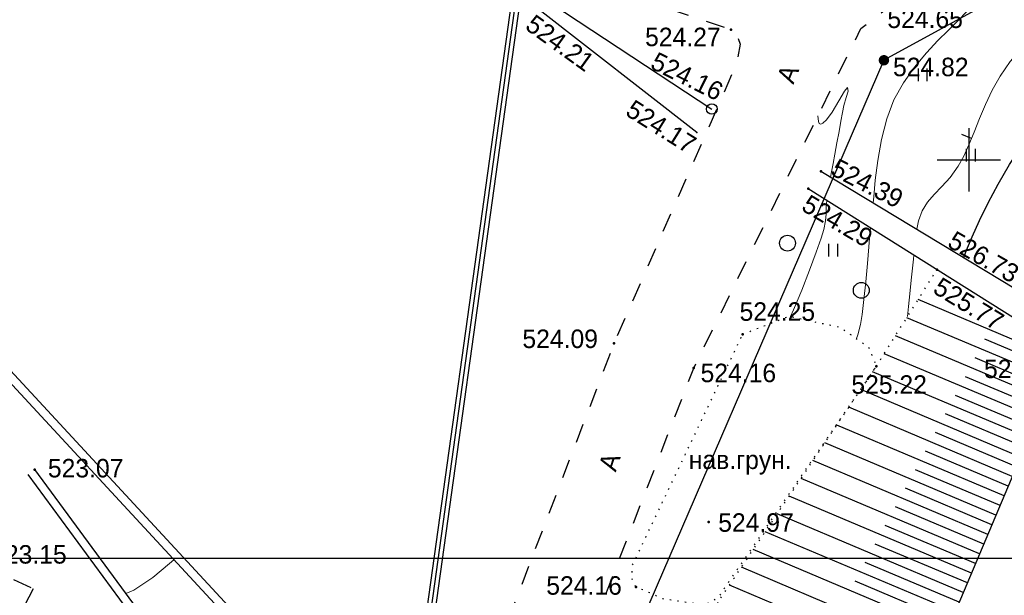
# Model space of a CAD drawing. Header units: millimetres. Extents: x -1128748 to 3035412, y -2195448 to -435774.
# Tile 76 of 159: x 582036 to 628667, y -1409325 to -1382078. Entities that reach past the tile are written whole.
import ezdxf

# ---------------------------------------------------------------- set-up
doc = ezdxf.new("R2010")
doc.units = ezdxf.units.MM
for name, pattern in [('Д_ТРОТ_ТРУБА', [3, 1.5, -1.5]), ('ДОРОГИ_СТРОЯЩ', [9, 8, -1]), ('Контура низ откосов  Штриховая 0.1-0.5 - - - - - - -', [0.6, 0.1, -0.5])]:
    doc.linetypes.add(name, pattern=pattern)
for name, color, linetype in [('(001) Сетка', 92, 'Continuous'), ('(004) Точки рельефа', 7, 'Continuous'), ('(004a) Точки рельефа (отк.)', 7, 'Continuous'), ('(013) Газ', 30, 'ИК_Газопровод -------г--------'), ('(022) Возд. Линии', 7, 'Continuous'), ('(024) Ж_д знаки', 7, 'Continuous'), ('(025) Дорога', 7, 'Continuous'), ('(027) Гидрография', 7, 'Continuous'), ('(031) Горизонтали', 42, 'Continuous'), ('(035) Откосы', 7, 'Continuous'), ('(036) Растительность', 7, 'Continuous'), ('(038) Деревья', 7, 'Continuous'), ('(039) Земля', 7, 'Continuous'), ('(040) Ограда', 7, 'Continuous')]:
    doc.layers.add(name, color=color, linetype=linetype)
doc.layers.add('(032) Горизонтали утолщенные', color=32, linetype='Continuous', lineweight=30)
doc.layers.add('(042) Бергштрих', color=32, linetype='Continuous', lineweight=30)
doc.styles.add('BM-431', font='txt')
doc.styles.add('D-431', font='txt')
doc.styles.get("Standard").update_dxf_attribs({"font": 'arial.ttf'})
doc.linetypes.add('GAZ_VOZDUSH', pattern='A,1,-2,["~",Standard,S=3,R=0,X=-1.5,Y=-1.5],-1,10', length=14)
doc.linetypes.add('ИК_Газопровод -------г--------', pattern='A,9,-0.6,["Г",Standard,S=1.2,R=0,X=0,Y=-0.6],-1.2', length=10.8)
doc.linetypes.add('ОГРАДА_БЕТ', pattern='A,4,["|",Standard,S=0.8,R=0,X=0,Y=-0.8],4', length=8)
doc.linetypes.add('ОГРАДА_М_1М', pattern='A,2.5,["о",Standard,S=1,R=0,X=0,Y=-0.35],0.5,["0",Standard,S=0.5,R=0,X=-0.3,Y=-0.25],2.5', length=5.5)
doc.linetypes.add('ОТКОСЫ_УКРЕП', pattern='A,0.5,["|",Standard,S=1.2,R=0,X=0,Y=-1.2],0.8,[".",Standard,S=1,R=0.1,X=0.1,Y=-1.2],0.1,["|",Standard,S=0.5,R=0,X=0,Y=-0.5],0', length=1.4)

# ---------------------------------------------------------------- blocks, each defined once
blk = doc.blocks.new('d')
at = {"layer": '(038) Деревья'}
blk.add_ellipse((0, 0), major_axis=(0.265, 0.265), ratio=1, start_param=5.497787, end_param=11.780972, dxfattribs=at)
blk = doc.blocks.new('I04010')
for p, q in [((-0.412273, 0.007146), (-0.412273, 1.207146)), ((0.387727, 1.207146), (0.387727, 0.007146))]:
    blk.add_line(p, q)
blk = doc.blocks.new('Setka')
at = {"layer": '(001) Сетка'}
for p, q in [((0, 1.5), (0, -1.5)), ((-1.5, 0), (1.5, 0))]:
    blk.add_line(p, q, dxfattribs=at)
blk = doc.blocks.new('пк-flat-1')
at = {"layer": '(024) Ж_д знаки', "linetype": 'Continuous'}
blk.add_circle((0, 0), 0.25, dxfattribs=at)
blk = doc.blocks.new('A$C05d28b1e')
at = {"layer": '(013) Газ', "linetype": 'ByBlock'}
h = blk.add_hatch(color=0, dxfattribs=at)
edge = h.paths.add_edge_path()
edge.add_arc((130316, 142546), 250, 0, 360)
at = {"layer": '(004) Точки рельефа', "color": 7, "linetype": 'ByBlock', "lineweight": -2}
for p in [(123073, 144000), (130316, 142546), (127329, 137291), (126734, 136461), (132828, 132631), (123629, 129579), (117537, 129153), (121311, 127975), (129958, 128064), (90092, 123168), (122016, 120680), (118571, 117618)]:
    blk.add_point(p, dxfattribs=at)
at = {"layer": '(004) Точки рельефа', "color": 0}
blk.add_point((121460, 139124), dxfattribs=at)
at = {"layer": '(013) Газ', "linetype": 'GAZ_VOZDUSH', "ltscale": 600, "flags": 128}
blk.add_lwpolyline([(139039, 153682), (138885, 152734), (135454, 145357), (130316, 142546), (115842, 109039), (104824, 79051), (99727, 68744), (82201, 34139), (52809, 3628), (56082, -3749), (32593, -24350), (33828, -29046), (31852, -35564), (-6995, -77251), (-10648, -79274), (-22017, -90450), (-29954, -94459), (-74554, -132816), (-76953, -135094)], dxfattribs=at)
at = {"layer": '(025) Дорога', "linetype": 'Д_ТРОТ_ТРУБА', "ltscale": 600, "flags": 128}
for points in [[(103071, 78364), (108136, 94128), (121311, 127975), (129224, 144046), (129881, 144552), (131035, 145447), (133208, 146418), (135300, 147146), (138641, 147465), (143191, 146540), (147359, 145316), (149783, 143492), (150815, 142076)], [(113335, 147140), (113890, 147063), (123073, 144000), (123325, 143794), (123508, 143307), (123340, 142397), (117537, 129153), (105171, 96881), (98532, 80158)]]:
    blk.add_lwpolyline(points, dxfattribs=at)
at = {"layer": '(025) Дорога', "linetype": 'Д_ТРОТ_ТРУБА', "ltscale": 600}
blk.add_lwpolyline([(89100, 117960), (90028, 117531), (88666, 114903), (87835, 115330), (85824, 102776)], dxfattribs=at)
at = {"layer": '(027) Гидрография', "color": 3, "ltscale": 600}
for points in [[(90092, 123168), (103371, 105124)], [(89770, 122931), (103186, 104699)]]:
    blk.add_lwpolyline(points, dxfattribs=at)
at = {"layer": '(031) Горизонтали', "color": 42, "linetype": 'Continuous', "lineweight": 0, "ltscale": 600}
for points in [[(131871, 134548), (131952, 134940), (132122, 135419), (132373, 135829), (132693, 136194), (133060, 136565), (133450, 136994), (133839, 137532), (134100, 138007), (134345, 138549), (134589, 139144), (134845, 139781), (135127, 140445), (135449, 141122), (135824, 141799), (136299, 142486), (136768, 143023), (137219, 143482), (137639, 143934), (138018, 144451), (138342, 145103)], [(129812, 135791), (129834, 136083), (129907, 136870), (130026, 137797), (130204, 138788), (130455, 139770), (130792, 140667), (131236, 141475), (131763, 142225), (132325, 142900), (132871, 143485), (133352, 143961), (133719, 144311), (133923, 144519), (134147, 144758), (134330, 144947), (134467, 145214), (134510, 145504), (134528, 145973), (134521, 146547), (134503, 146868)], [(127786, 137015), (127831, 137268), (127905, 137657), (127992, 138106), (128091, 138632), (128193, 139176), (128282, 139659), (128359, 140070), (128421, 140399), (128525, 140775), (128619, 141088), (128596, 141248), (128447, 141077), (128181, 140628), (127858, 140093), (127599, 139731), (127425, 139562), (127326, 139522), (127283, 139528), (127253, 139550), (127211, 139650), (127189, 139914)], [(125892, 130419), (126032, 130724), (126426, 131665), (126794, 132604), (127110, 133454), (127345, 134128), (127472, 134540), (127547, 134938), (127575, 135276), (127586, 135588), (127612, 135909)], [(129011, 129367), (129075, 129553), (129203, 130030), (129286, 130506), (129372, 131219), (129456, 132063), (129532, 132932), (129597, 133718), (129646, 134314), (129673, 134614)], [(131436, 130416), (131485, 130890), (131547, 131492), (131612, 132129), (131671, 132708), (131714, 133136), (131734, 133319)], [(127439, 124312), (127424, 124363)], [(94410, 117301), (94790, 117467), (95695, 118055), (96489, 118720), (96693, 118903)]]:
    blk.add_lwpolyline(points, dxfattribs=at)
at = {"layer": '(032) Горизонтали утолщенные', "color": 32, "linetype": 'Continuous', "lineweight": 30, "ltscale": 600}
blk.add_lwpolyline([(134100, 133202), (134202, 133481), (134489, 134181), (134838, 134956), (135251, 135794), (135724, 136681), (136260, 137603), (136784, 138397), (137445, 139293), (138192, 140247), (138345, 140436)], dxfattribs=at)
at = {"layer": '(035) Откосы', "ltscale": 600}
for p, q in [((138720, 128349), (131937, 131213)), ((138333, 127432), (131400, 130359)), ((137946, 126515), (130863, 129505)), ((138527, 127890), (135097, 129338)), ((137559, 125598), (130327, 128651)), ((138139, 126973), (134636, 128453)), ((137172, 124681), (129781, 127801)), ((137752, 126057), (134174, 127567)), ((136785, 123764), (129216, 126959)), ((137365, 125140), (133712, 126682)), ((136397, 122847), (128651, 126118)), ((136978, 124223), (133238, 125801)), ((136010, 121930), (128086, 125276)), ((136591, 123306), (132762, 124922)), ((135623, 121013), (127521, 124434)), ((136204, 122389), (132286, 124043)), ((135236, 120096), (126955, 123592)), ((135817, 121472), (131810, 123163)), ((134849, 119179), (126390, 122751)), ((135430, 120555), (131334, 122284)), ((134462, 118263), (125825, 121909)), ((135043, 119638), (130858, 121405)), ((134075, 117346), (125260, 121067)), ((134655, 118721), (130381, 120525)), ((133688, 116429), (124694, 120225)), ((133301, 115512), (124129, 119384)), ((134268, 117804), (129905, 119646)), ((132914, 114595), (123564, 118542)), ((133881, 116887), (129429, 118767)), ((132526, 113678), (122999, 117700)), ((133494, 115970), (128953, 117887))]:
    blk.add_line(p, q, dxfattribs=at)
at = {"layer": '(035) Откосы', "linetype": 'ОТКОСЫ_УКРЕП', "ltscale": 600}
for points in [[(113166, 145926), (113938, 145653), (122167, 140236)], [(121460, 139124), (113831, 145065), (113079, 145296)], [(127329, 137291), (140775, 129171)], [(140270, 127955), (126734, 136461)]]:
    blk.add_lwpolyline(points, dxfattribs=at)
at = {"layer": '(035) Откосы', "linetype": 'Контура низ откосов  Штриховая 0.1-0.5 - - - - - - -', "ltscale": 600}
blk.add_lwpolyline([(103197, 56600), (106463, 71701), (112284, 88953), (116260, 106271), (122597, 117101), (129958, 128064), (132828, 132631)], dxfattribs=at)
at = {"layer": '(035) Откосы', "ltscale": 600}
blk.add_lwpolyline([(138914, 128807), (129874, 107395), (119760, 87733), (113986, 77260), (103197, 56600)], dxfattribs=at)
at = {"layer": '(039) Земля', "linetype": 'Контура низ откосов  Штриховая 0.1-0.5 - - - - - - -', "ltscale": 600, "flags": 128}
blk.add_lwpolyline([(123629, 129579), (125819, 130434), (128230, 129908), (129587, 128967), (129958, 128064), (122516, 117194), (122153, 116893), (121737, 116767), (119861, 117043), (118571, 117618), (118379, 118023), (118406, 118643), (123629, 129579)], dxfattribs=at)
at = {"layer": '(040) Ограда', "ltscale": 600, "flags": 128}
for points in [[(78719, 169049), (77648, 162259), (71840, 147999), (75441, 143543), (76428, 141258), (78095, 138984), (107201, 107557), (97119, 79607), (98114, 79156), (98532, 80158), (97458, 80546)], [(107473, 107852), (112939, 147195)], [(107839, 107582), (113335, 147140)]]:
    blk.add_lwpolyline(points, dxfattribs=at)
at = {"layer": '(040) Ограда', "linetype": 'ОГРАДА_БЕТ', "ltscale": 600, "flags": 128}
blk.add_lwpolyline([(79114, 168987), (78036, 162151), (72300, 148067), (75787, 143752), (76777, 141458), (78404, 139239), (107660, 107650), (97834, 80410)], dxfattribs=at)
at = {"layer": '(040) Ограда', "linetype": 'ОГРАДА_М_1М', "ltscale": 600, "flags": 128}
blk.add_lwpolyline([(107648, 107663), (113137, 147168)], dxfattribs=at)
at = {"layer": '(042) Бергштрих', "color": 32, "linetype": 'Continuous', "lineweight": 30, "ltscale": 600}
blk.add_line((134467, 138847), (134004, 139036), dxfattribs=at)
at = {"layer": '(001) Сетка', "xscale": 1000, "yscale": 1000, "zscale": 1000}
blk.add_blockref('Setka', (134335, 137831), dxfattribs=at)
at = {"layer": '(022) Возд. Линии', "xscale": 1000, "yscale": 1000, "zscale": 1000}
blk.add_blockref('пк-flat-1', (122167, 140236), dxfattribs=at)
at = {"layer": '(036) Растительность', "linetype": 'Continuous', "xscale": 500, "yscale": 500, "zscale": 500}
for p in [(132152, 141546), (134437, 137743), (127919, 133247)]:
    blk.add_blockref('I04010', p, dxfattribs=at)
at = {"layer": '(038) Деревья', "linetype": 'Continuous', "xscale": 1000, "yscale": 1000, "zscale": 1000}
for p in [(125747, 133884), (129244, 131653)]:
    blk.add_blockref('d', p, dxfattribs=at)
at = {"layer": '(004) Точки рельефа', "linetype": 'ByBlock', "char_height": 875, "attachment_point": 4, "style": 'D-431'}
for s, insert in [('524.65', (130478, 144503)), ('524.27', (119005, 143643)), ('524.82', (130746, 142222)), ('524.25', (123479, 130643)), ('524.09', (113194, 129354)), ('524.16', (121632, 127738)), ('525.22', (128774, 127189)), ('523.07', (90721, 123230)), ('524.97', (122468, 120656)), ('523.15', (88033, 119150)), ('524.16', (114325, 117677))]:
    blk.add_mtext(s, dxfattribs=dict(at, insert=insert))
for s, insert, rotation in [('524.21', (113524, 144404), 324.2044), ('524.16', (119388, 142573), 333.7469), ('524.17', (118248, 140346), 327.9834), ('524.39', (127937, 137535), 332.7701), ('524.29', (126572, 135844), 329.512), ('526.73', (133482, 134121), 330.2394), ('525.77', (132805, 131937), 328.5982)]:
    blk.add_mtext(s, dxfattribs=dict(at, insert=insert, rotation=rotation))
at = {"layer": '(004a) Точки рельефа (отк.)', "linetype": 'ByBlock', "insert": (135056, 127933), "char_height": 875, "attachment_point": 4, "style": 'D-431'}
blk.add_mtext('527.26', dxfattribs=at)
at = {"layer": '(025) Дорога', "linetype": 'ДОРОГИ_СТРОЯЩ', "style": 'BM-431'}
for rotation, p in [(68.3477, (126029, 141374)), (72.1031, (117616, 123027))]:
    blk.add_text('A', height=875, rotation=rotation, dxfattribs=at).set_placement(p)
at = {"layer": '(039) Земля', "linetype": 'Continuous', "style": 'BM-431'}
blk.add_text('нав.грун.', height=875, dxfattribs=at).set_placement((121073, 123195))
blk = doc.blocks.new('A11111111111')
blk.add_lwpolyline([(-186450, -2503181), (654550, -2503181), (654550, -1909181), (-186450, -1909181)], close=True)

msp = doc.modelspace()

# ---------------------------------------------------------------- block references
at = {"xscale": 0.5, "yscale": 0.5, "zscale": 0.5}
msp.add_blockref('A11111111111', (371649.412, -452985.195), dxfattribs=at)

# ---------------------------------------------------------------- next in the draw order: block references
at = {"color": 5, "lineweight": 50}
msp.add_blockref('A$C05d28b1e', (492649.328, -1526543.495), dxfattribs=at)

doc.saveas('drawing.dxf')
